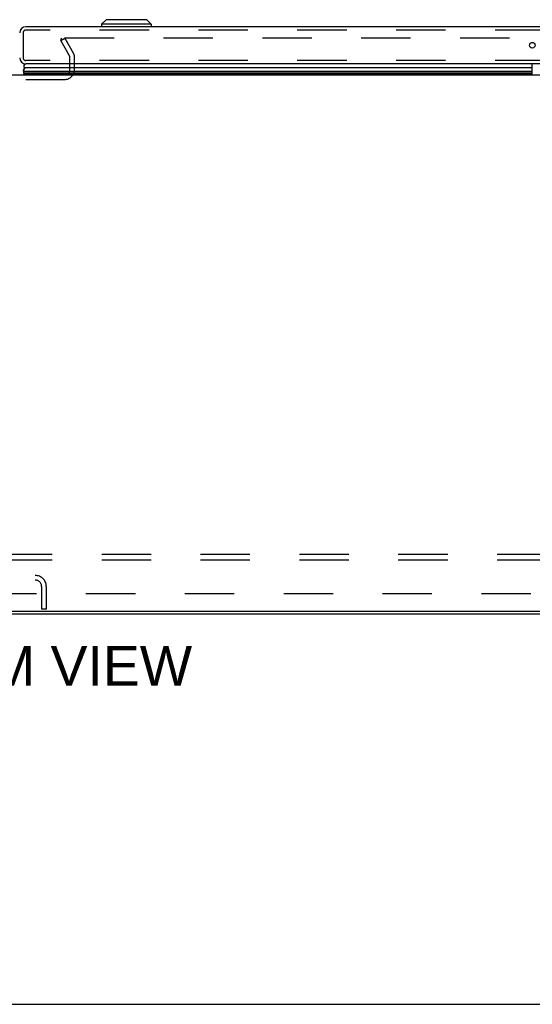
# Model space of a CAD drawing. Header units: inches. Extents: x 0 to 200, y 0 to 129.
# Tile 29 of 256: x 62 to 74, y 0 to 22. Entities that reach past the tile are written whole.
import ezdxf

# ---------------------------------------------------------------- set-up
doc = ezdxf.new("R2010")
doc.units = ezdxf.units.IN
doc.header["$LTSCALE"] = 11
doc.header["$MEASUREMENT"] = 0
doc.linetypes.add('HIDDEN', pattern=[0.2, 0.1, -0.1])
doc.layers.get('0').update_dxf_attribs({"linetype": 'CONTINUOUS'})
for name, color, linetype in [('DEFAULT_2', 8, 'HIDDEN'), ('DIMENSIONS', 7, 'CONTINUOUS'), ('RIGHTHAND_DOOR_ASSEMBLY', 7, 'CONTINUOUS'), ('SUBPANEL', 7, 'CONTINUOUS')]:
    doc.layers.add(name, color=color, linetype=linetype)
doc.styles.get("Standard").update_dxf_attribs({"font": 'arial.ttf'})

msp = doc.modelspace()

# ---------------------------------------------------------------- linework, layer by layer
at = {"color": 7, "linetype": 'Continuous'}
for p, q in [((39.568, 20.694), (84.068, 20.694)), ((85.703, 8.746), (37.933, 8.746)), ((0, 0), (200, 0))]:
    msp.add_line(p, q, dxfattribs=at)
at = {"color": 3, "linetype": 'Continuous'}
msp.add_line((38.044, 8.694), (85.592, 8.694), dxfattribs=at)
at = {"layer": 'DEFAULT_2', "color": 8, "linetype": 'HIDDEN'}
for p, q in [((63.263, 21.455), (63.353, 21.507)), ((63.272, 21.442), (63.272, 21.494)), ((84.25, 21.507), (63.287, 21.507)), ((63.353, 21.507), (63.549, 21.167)), ((63.459, 21.115), (63.263, 21.455)), ((63.464, 20.809), (63.464, 21.099)), ((63.568, 20.809), (63.568, 21.098)), ((60.287, 20.59), (63.349, 20.59)), ((60.939, 9.548), (62.696, 9.548)), ((60.939, 9.444), (62.696, 9.444)), ((62.839, 8.798), (62.839, 9.302)), ((62.943, 8.798), (62.943, 9.302)), ((62.943, 8.798), (62.839, 8.798))]:
    msp.add_line(p, q, dxfattribs=at)
for points in [[(63.272, 21.494), (63.272, 21.495), (63.272, 21.496), (63.273, 21.498), (63.273, 21.499), (63.274, 21.5), (63.275, 21.502), (63.276, 21.503), (63.277, 21.504), (63.279, 21.505), (63.28, 21.505), (63.282, 21.506), (63.283, 21.506), (63.285, 21.507), (63.287, 21.507)], [(63.273, 21.488), (63.273, 21.489), (63.272, 21.491), (63.272, 21.492), (63.272, 21.494), (63.272, 21.494)]]:
    msp.add_lwpolyline(points, dxfattribs=at)
for centre, radius, start, end in [((63.431, 21.098), 0.033, 0, 30), ((63.431, 21.098), 0.137, 0, 30), ((63.349, 20.809), 0.219, 270, 360), ((63.349, 20.809), 0.115, 270, 360), ((62.696, 9.302), 0.246, 0, 90), ((62.696, 9.302), 0.142, 0, 90)]:
    msp.add_arc(centre, radius, start, end, dxfattribs=at)
at = {"layer": 'RIGHTHAND_DOOR_ASSEMBLY', "color": 7, "linetype": 'Continuous'}
for p, q in [((64.272, 21.922), (64.173, 21.823)), ((65.177, 21.922), (64.272, 21.922)), ((65.177, 21.922), (65.276, 21.823)), ((64.173, 21.823), (64.173, 21.764)), ((65.276, 21.823), (64.173, 21.823)), ((65.276, 21.823), (65.276, 21.764)), ((73.78, 21.409), (73.731, 21.409)), ((73.756, 20.847), (62.463, 20.847)), ((73.756, 20.694), (73.756, 20.939)), ((62.431, 20.694), (62.452, 20.706)), ((62.434, 20.772), (73.756, 20.772)), ((73.756, 20.728), (62.443, 20.728)), ((73.756, 20.715), (62.45, 20.715)), ((73.756, 20.706), (62.452, 20.706))]:
    msp.add_line(p, q, dxfattribs=at)
at = {"layer": 'RIGHTHAND_DOOR_ASSEMBLY', "color": 3, "linetype": 'Continuous'}
for p, q in [((85.027, 21.764), (62.485, 21.764)), ((85.027, 20.939), (62.485, 20.939))]:
    msp.add_line(p, q, dxfattribs=at)
at = {"layer": 'RIGHTHAND_DOOR_ASSEMBLY', "color": 8, "linetype": 'HIDDEN'}
for p, q in [((62.425, 21.629), (62.425, 21.074)), ((85.027, 21.689), (62.485, 21.689)), ((85.027, 21.014), (62.485, 21.014))]:
    msp.add_line(p, q, dxfattribs=at)
at = {"layer": 'RIGHTHAND_DOOR_ASSEMBLY', "color": 7, "linetype": 'Continuous'}
for points in [[(62.434, 20.772), (62.434, 20.78), (62.435, 20.787), (62.437, 20.795), (62.439, 20.803), (62.441, 20.81), (62.445, 20.818), (62.448, 20.825), (62.452, 20.833), (62.457, 20.84), (62.463, 20.847)], [(62.45, 20.715), (62.448, 20.718), (62.446, 20.722), (62.445, 20.725), (62.443, 20.728)]]:
    msp.add_lwpolyline(points, dxfattribs=at)
at = {"layer": 'RIGHTHAND_DOOR_ASSEMBLY', "color": 3, "linetype": 'Continuous'}
msp.add_circle((73.756, 21.352), 0.0625, dxfattribs=at)
for centre, start, end in [((62.485, 21.629), 90, 180), ((62.485, 21.074), 180, 270)]:
    msp.add_arc(centre, 0.135, start, end, dxfattribs=at)
at = {"layer": 'RIGHTHAND_DOOR_ASSEMBLY', "color": 8, "linetype": 'HIDDEN'}
for centre, start, end in [((62.485, 21.629), 90, 180), ((62.485, 21.074), 180, 270)]:
    msp.add_arc(centre, 0.06, start, end, dxfattribs=at)
at = {"layer": 'RIGHTHAND_DOOR_ASSEMBLY', "color": 7, "linetype": 'Continuous'}
for centre, radius, start, end in [((62.49, 20.889), 0.05, 95.2617, 237.3282), ((62.49, 20.761), 0.0569, 168.7115, 214.5669), ((62.48, 20.718), 0.03, 186.412, 203.7978)]:
    msp.add_arc(centre, radius, start, end, dxfattribs=at)
for start_param, end_param in [(2.674506, 3.140119), (-2.881148, -2.795492)]:
    msp.add_ellipse((62.699, 20.772), major_axis=(0.265, 0), ratio=0.632157, start_param=start_param, end_param=end_param, dxfattribs=at)
at = {"layer": 'SUBPANEL', "color": 8, "linetype": 'HIDDEN'}
for p, q in [((39.974, 10.023), (83.662, 10.023)), ((39.974, 9.898), (83.662, 9.898)), ((46.224, 9.148), (77.412, 9.148))]:
    msp.add_line(p, q, dxfattribs=at)

# ---------------------------------------------------------------- texts
at = {"layer": 'DIMENSIONS', "color": 2, "linetype": 'Continuous', "insert": (61.804, 7.976), "char_height": 0.88235, "width": 8.74481, "attachment_point": 2, "line_spacing_factor": 0.9}
msp.add_mtext('BOTTOM VIEW', dxfattribs=at)

doc.saveas('drawing.dxf')
